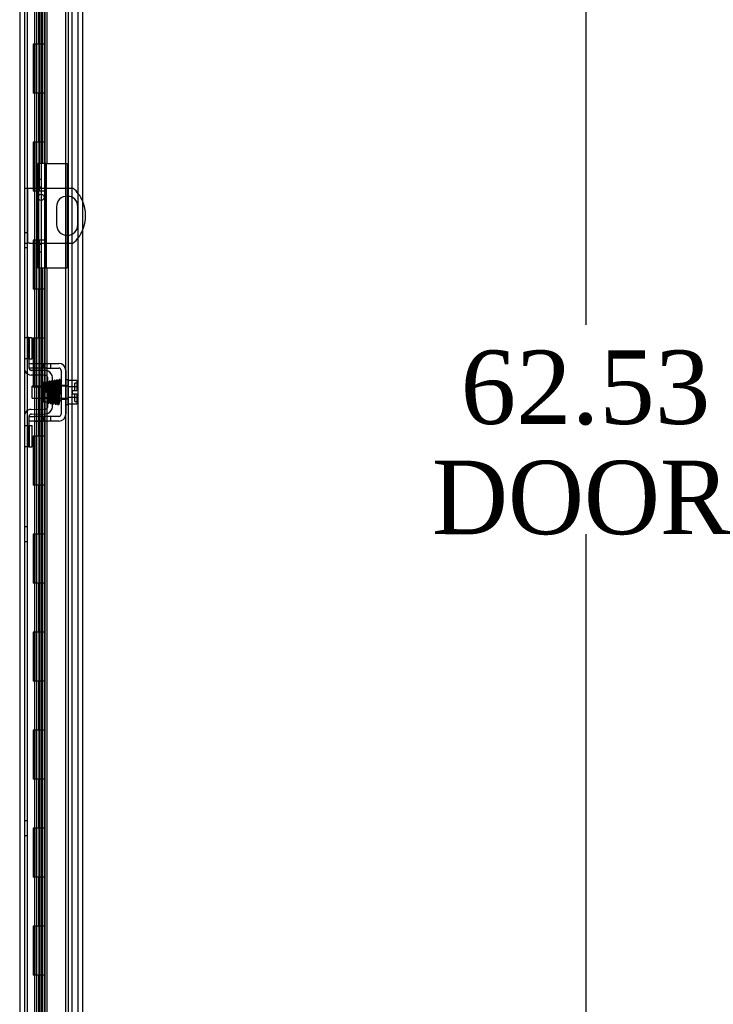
# Model space of a CAD drawing. Header units: inches. Extents: x 1 to 299, y -2 to 199.
# Tile 27 of 75: x 30 to 44, y 88 to 108. Entities that reach past the tile are written whole.
import ezdxf
from ezdxf.enums import TextEntityAlignment as Align
from ezdxf.lldxf.tags import DXFTag

# ---------------------------------------------------------------- set-up
doc = ezdxf.new("R2010")
doc.units = ezdxf.units.IN
doc.header["$MEASUREMENT"] = 0
for name, color, linetype in [('COM40153-1', 7, 'Continuous'), ('COM40153-2', 7, 'Continuous'), ('COM42667', 7, 'Continuous'), ('COM42780', 7, 'Continuous'), ('COM53955-1', 7, 'Continuous'), ('COM54746-60', 7, 'Continuous'), ('COM70220', 7, 'Continuous'), ('COM71177-1', 7, 'Continuous'), ('Default', 7, 'Continuous'), ('SCC19011', 7, 'Continuous'), ('SPR20265', 7, 'Continuous'), ('WAF25035', 7, 'Continuous')]:
    doc.layers.add(name, color=color, linetype=linetype)
doc.styles.add('SEACAD_Times_New_Roman', font='times.ttf')
tags = doc.linetypes.add('HIDDEN2', pattern=[0.1875, 0.125, -0.0625]).pattern_tags.tags
tags[6:7] = [DXFTag(74, 4), DXFTag(75, 0), DXFTag(340, '0'), DXFTag(46, 0.0), DXFTag(50, 0.0), DXFTag(44, 0.0), DXFTag(45, 0.0)]
tags[4:5] = [DXFTag(74, 4), DXFTag(75, 0), DXFTag(340, '0'), DXFTag(46, 0.0), DXFTag(50, 0.0), DXFTag(44, 0.0), DXFTag(45, 0.0)]
doc.dimstyles.new('HAMMOND_(STH_-_300x200)', dxfattribs={"dimtxt": 1.5, "dimasz": 1.875, "dimexe": 0.75, "dimexo": 0.75, "dimgap": 0.375, "dimtad": 0, "dimtih": 1, "dimtoh": 1, "dimzin": 0, "dimdsep": 46, "dimtxsty": 'SEACAD_Times_New_Roman', "dimblk1": '_SE_FILLED', "dimblk2": '_SE_FILLED', "dimsah": 1, "dimcen": 0.75, "dimadec": 0, "dimazin": 0, "dimtfac": 0.8, "dimtofl": 0, "dimtmove": 0, "dimatfit": 3, "dimfxl": 1, "dimtolj": 1, "dimtzin": 0, "dimarcsym": 0})

# ---------------------------------------------------------------- blocks, each defined once
blk = doc.blocks.new('SE3')
at = {"layer": 'COM40153-1', "color": 7, "linetype": 'HIDDEN2'}
for p, q in [((30.198, 104.276), (30.27, 104.276)), ((30.27, 103.151), (30.27, 104.276)), ((30.27, 104.276), (30.306, 104.276)), ((30.306, 104.276), (31.194, 104.276)), ((30.854, 103.895), (30.854, 103.532)), ((31.291, 103.532), (31.291, 103.895)), ((30.198, 103.151), (30.27, 103.151)), ((30.306, 103.151), (30.27, 103.151)), ((30.306, 103.151), (31.194, 103.151))]:
    blk.add_line(p, q, dxfattribs=at)
blk.add_circle((30.541, 104.089), 0.0625, dxfattribs=at)
for centre, radius, start, end in [((31.072, 103.895), 0.218, 0, 180), ((30.698, 103.714), 0.75, 23.6519, 48.5904), ((31.072, 103.532), 0.218, 180, 0), ((30.698, 103.714), 0.75, 311.4096, 336.3481)]:
    blk.add_arc(centre, radius, start, end, dxfattribs=at)
at = {"layer": 'COM40153-1', "color": 7, "linetype": 'Continuous'}
blk.add_arc((30.698, 103.714), 0.75, 336.3481, 23.6519, dxfattribs=at)
at = {"layer": 'COM40153-2', "color": 7, "linetype": 'HIDDEN2'}
for p, q in [((30.647, 104.776), (30.472, 104.776)), ((30.472, 104.776), (30.472, 102.651)), ((30.542, 104.776), (30.542, 102.651)), ((30.647, 104.776), (31.072, 104.776)), ((31.072, 104.776), (31.072, 102.651)), ((30.542, 104.451), (30.472, 104.451)), ((30.542, 104.299), (30.472, 104.299)), ((30.542, 103.128), (30.472, 103.128)), ((30.472, 102.976), (30.542, 102.976)), ((30.472, 102.651), (30.509, 102.651)), ((30.648, 102.651), (31.072, 102.651))]:
    blk.add_line(p, q, dxfattribs=at)
at = {"layer": 'COM42667', "color": 7, "linetype": 'HIDDEN2'}
for p, q in [((30.293, 100.7), (30.418, 100.7)), ((30.418, 100.7), (30.585, 100.7)), ((30.585, 100.7), (30.645, 100.7)), ((30.585, 100.7), (30.585, 100.605)), ((30.645, 100.7), (30.9, 100.7)), ((30.737, 100.605), (30.737, 100.7)), ((30.293, 100.605), (30.293, 100.642)), ((30.418, 100.605), (30.293, 100.605)), ((30.585, 100.605), (30.418, 100.605)), ((30.645, 100.605), (30.585, 100.605)), ((30.645, 100.605), (30.9, 100.605)), ((30.948, 100.557), (30.948, 99.665)), ((31.043, 100.557), (31.043, 99.665)), ((30.948, 100.252), (31.043, 100.252)), ((30.948, 99.971), (31.043, 99.971)), ((30.293, 99.617), (30.418, 99.617)), ((30.293, 99.58), (30.293, 99.617)), ((30.418, 99.522), (30.293, 99.522)), ((30.585, 99.617), (30.418, 99.617)), ((30.418, 99.523), (30.418, 99.522)), ((30.418, 99.523), (30.477, 99.523)), ((30.585, 99.522), (30.418, 99.522)), ((30.477, 99.523), (30.477, 99.522)), ((30.477, 99.523), (30.506, 99.523)), ((30.506, 99.523), (30.506, 99.522)), ((30.506, 99.523), (30.584, 99.523)), ((30.645, 99.617), (30.585, 99.617)), ((30.585, 99.617), (30.585, 99.522)), ((30.645, 99.522), (30.585, 99.522)), ((30.618, 99.523), (30.618, 99.522)), ((30.9, 99.617), (30.645, 99.617)), ((30.645, 99.523), (30.668, 99.523)), ((30.9, 99.522), (30.645, 99.522)), ((30.668, 99.523), (30.668, 99.522)), ((30.737, 99.522), (30.737, 99.617))]:
    blk.add_line(p, q, dxfattribs=at)
for centre, radius, start, end in [((30.9, 100.557), 0.143, 0, 90), ((30.9, 100.557), 0.048, 0, 90), ((30.9, 99.665), 0.143, 270, 0), ((30.9, 99.665), 0.048, 270, 0)]:
    blk.add_arc(centre, radius, start, end, dxfattribs=at)
at = {"layer": 'COM42780', "color": 7, "linetype": 'HIDDEN2'}
for p, q in [((30.198, 101.226), (30.239, 101.226)), ((30.29, 101.226), (30.239, 101.226)), ((30.29, 101.226), (30.357, 101.226)), ((30.29, 100.789), (30.29, 101.226)), ((30.293, 101.226), (30.293, 100.789)), ((30.357, 100.789), (30.357, 101.226)), ((30.239, 100.789), (30.198, 100.789)), ((30.29, 100.789), (30.239, 100.789)), ((30.29, 100.789), (30.357, 100.789)), ((30.293, 100.642), (30.293, 100.789)), ((30.629, 100.551), (30.34, 100.556)), ((30.683, 100.539), (30.629, 100.551)), ((30.627, 100.456), (30.338, 100.461)), ((30.58, 99.916), (30.58, 100.306)), ((30.675, 100.306), (30.58, 100.306)), ((30.675, 99.814), (30.675, 100.408)), ((30.77, 99.814), (30.77, 100.408)), ((30.77, 100.236), (30.58, 100.236)), ((30.77, 100.218), (30.58, 100.218)), ((30.58, 100.005), (30.77, 100.005)), ((30.77, 99.986), (30.58, 99.986)), ((30.58, 99.916), (30.675, 99.916)), ((30.338, 99.761), (30.627, 99.766)), ((30.629, 99.671), (30.683, 99.683)), ((30.293, 99.433), (30.293, 99.58)), ((30.34, 99.666), (30.629, 99.671)), ((30.198, 99.433), (30.239, 99.433)), ((30.239, 99.433), (30.29, 99.433)), ((30.29, 99.433), (30.357, 99.433)), ((30.29, 98.996), (30.29, 99.433)), ((30.292, 99.301), (30.293, 99.301)), ((30.292, 99.192), (30.292, 99.301)), ((30.293, 99.433), (30.293, 98.996)), ((30.357, 98.996), (30.357, 99.433)), ((30.292, 99.271), (30.293, 99.271)), ((30.292, 99.192), (30.293, 99.192)), ((30.292, 99.161), (30.292, 99.192)), ((30.292, 99.186), (30.293, 99.186)), ((30.292, 99.161), (30.293, 99.161)), ((30.292, 99.128), (30.292, 99.161)), ((30.292, 99.128), (30.293, 99.128)), ((30.239, 98.996), (30.198, 98.996)), ((30.29, 98.996), (30.239, 98.996)), ((30.29, 98.996), (30.357, 98.996))]:
    blk.add_line(p, q, dxfattribs=at)
for centre, radius, start, end in [((30.341, 100.604), 0.143, 180, 206.9082), ((30.341, 100.604), 0.143, 206.9082, 269), ((30.341, 100.604), 0.048, 180, 269), ((30.627, 100.408), 0.143, 0, 66.6665), ((30.627, 100.408), 0.048, 0, 89), ((30.341, 99.618), 0.143, 153.0918, 180), ((30.341, 99.618), 0.143, 91, 153.0918), ((30.627, 99.814), 0.048, 271, 0), ((30.627, 99.814), 0.143, 293.3335, 0), ((30.341, 99.618), 0.048, 91, 180)]:
    blk.add_arc(centre, radius, start, end, dxfattribs=at)
at = {"layer": 'COM53955-1', "color": 7, "linetype": 'Continuous'}
for p, q in [((30.615, 131.385), (30.615, 69.043)), ((31.385, 131.337), (31.385, 69.091))]:
    blk.add_line(p, q, dxfattribs=at)
at = {"layer": 'COM53955-1', "color": 7, "linetype": 'HIDDEN2'}
for p, q in [((31.29, 131.337), (31.29, 69.091)), ((30.509, 130.369), (30.509, 104.777)), ((30.604, 130.369), (30.604, 104.777)), ((30.563, 130.155), (30.563, 104.777)), ((30.655, 130.155), (30.655, 104.777)), ((30.64, 104.777), (30.509, 104.777)), ((30.648, 104.777), (30.64, 104.777)), ((30.64, 102.651), (30.64, 104.777)), ((30.655, 104.777), (30.648, 104.777)), ((30.648, 102.651), (30.648, 104.777)), ((30.509, 102.651), (30.64, 102.651)), ((30.509, 102.651), (30.509, 70.059)), ((30.563, 102.651), (30.563, 70.273)), ((30.604, 102.651), (30.604, 70.059)), ((30.648, 102.651), (30.64, 102.651)), ((30.655, 102.651), (30.655, 70.273))]:
    blk.add_line(p, q, dxfattribs=at)
at = {"layer": 'COM54746-60', "color": 7, "linetype": 'HIDDEN2'}
for p, q in [((30.26, 70.214), (30.26, 130.214)), ((30.446, 130.214), (30.446, 70.214)), ((30.546, 70.214), (30.546, 130.214)), ((31.1, 70.214), (31.1, 130.214)), ((30.454, 107.214), (30.454, 108.214)), ((30.496, 107.214), (30.496, 108.214)), ((30.551, 107.214), (30.551, 108.214)), ((30.409, 107.214), (30.379, 107.214)), ((30.379, 107.214), (30.379, 106.214)), ((30.409, 107.214), (30.379, 107.214)), ((30.379, 107.214), (30.379, 106.214)), ((30.384, 107.214), (30.384, 106.214)), ((30.441, 107.214), (30.441, 106.214)), ((30.501, 106.214), (30.501, 107.214)), ((30.506, 106.214), (30.506, 107.214)), ((30.551, 106.214), (30.551, 107.214)), ((30.409, 106.214), (30.379, 106.214)), ((30.409, 106.214), (30.379, 106.214)), ((30.454, 105.214), (30.454, 106.214)), ((30.496, 105.214), (30.496, 106.214)), ((30.551, 105.214), (30.551, 106.214)), ((30.409, 105.214), (30.379, 105.214)), ((30.379, 105.214), (30.379, 104.214)), ((30.409, 105.214), (30.379, 105.214)), ((30.379, 105.214), (30.379, 104.214)), ((30.384, 105.214), (30.384, 104.214)), ((30.441, 105.214), (30.441, 104.214)), ((30.501, 104.214), (30.501, 105.214)), ((30.506, 104.214), (30.506, 105.214)), ((30.551, 104.214), (30.551, 105.214)), ((30.409, 104.214), (30.379, 104.214)), ((30.409, 104.214), (30.379, 104.214)), ((30.454, 103.214), (30.454, 104.214)), ((30.496, 103.214), (30.496, 104.214)), ((30.551, 103.214), (30.551, 104.214)), ((30.26, 103.366), (30.198, 103.366)), ((30.409, 103.214), (30.379, 103.214)), ((30.379, 103.214), (30.379, 102.214)), ((30.409, 103.214), (30.379, 103.214)), ((30.379, 103.214), (30.379, 102.214)), ((30.384, 103.214), (30.384, 102.214)), ((30.441, 103.214), (30.441, 102.214)), ((30.501, 102.214), (30.501, 103.214)), ((30.506, 102.214), (30.506, 103.214)), ((30.551, 102.214), (30.551, 103.214)), ((30.198, 103.062), (30.26, 103.062)), ((30.409, 102.214), (30.379, 102.214)), ((30.409, 102.214), (30.379, 102.214)), ((30.454, 101.214), (30.454, 102.214)), ((30.496, 101.214), (30.496, 102.214)), ((30.551, 101.214), (30.551, 102.214)), ((30.409, 101.214), (30.379, 101.214)), ((30.379, 101.214), (30.379, 100.214)), ((30.409, 101.214), (30.379, 101.214)), ((30.379, 101.214), (30.379, 100.214)), ((30.384, 101.214), (30.384, 100.214)), ((30.441, 101.214), (30.441, 100.214)), ((30.501, 100.214), (30.501, 101.214)), ((30.506, 100.214), (30.506, 101.214)), ((30.551, 100.214), (30.551, 101.214)), ((30.409, 100.214), (30.379, 100.214)), ((30.409, 100.214), (30.379, 100.214)), ((30.454, 99.214), (30.454, 100.214)), ((30.496, 99.214), (30.496, 100.214)), ((30.551, 99.214), (30.551, 100.214)), ((30.409, 99.214), (30.379, 99.214)), ((30.379, 99.214), (30.379, 98.214)), ((30.409, 99.214), (30.379, 99.214)), ((30.379, 99.214), (30.379, 98.214)), ((30.384, 99.214), (30.384, 98.214)), ((30.441, 99.214), (30.441, 98.214)), ((30.501, 98.214), (30.501, 99.214)), ((30.506, 98.214), (30.506, 99.214)), ((30.551, 98.214), (30.551, 99.214)), ((30.409, 98.214), (30.379, 98.214)), ((30.409, 98.214), (30.379, 98.214)), ((30.454, 97.214), (30.454, 98.214)), ((30.496, 97.214), (30.496, 98.214)), ((30.551, 97.214), (30.551, 98.214)), ((30.26, 97.366), (30.198, 97.366)), ((30.409, 97.214), (30.379, 97.214)), ((30.379, 97.214), (30.379, 96.214)), ((30.409, 97.214), (30.379, 97.214)), ((30.379, 97.214), (30.379, 96.214)), ((30.384, 97.214), (30.384, 96.214)), ((30.441, 97.214), (30.441, 96.214)), ((30.501, 96.214), (30.501, 97.214)), ((30.506, 96.214), (30.506, 97.214)), ((30.551, 96.214), (30.551, 97.214)), ((30.198, 97.062), (30.26, 97.062)), ((30.409, 96.214), (30.379, 96.214)), ((30.409, 96.214), (30.379, 96.214)), ((30.454, 95.214), (30.454, 96.214)), ((30.496, 95.214), (30.496, 96.214)), ((30.551, 95.214), (30.551, 96.214)), ((30.409, 95.214), (30.379, 95.214)), ((30.379, 95.214), (30.379, 94.214)), ((30.409, 95.214), (30.379, 95.214)), ((30.379, 95.214), (30.379, 94.214)), ((30.384, 95.214), (30.384, 94.214)), ((30.441, 95.214), (30.441, 94.214)), ((30.501, 94.214), (30.501, 95.214)), ((30.506, 94.214), (30.506, 95.214)), ((30.551, 94.214), (30.551, 95.214)), ((30.409, 94.214), (30.379, 94.214)), ((30.409, 94.214), (30.379, 94.214)), ((30.454, 93.214), (30.454, 94.214)), ((30.496, 93.214), (30.496, 94.214)), ((30.551, 93.214), (30.551, 94.214)), ((30.409, 93.214), (30.379, 93.214)), ((30.379, 93.214), (30.379, 92.214)), ((30.409, 93.214), (30.379, 93.214)), ((30.379, 93.214), (30.379, 92.214)), ((30.384, 93.214), (30.384, 92.214)), ((30.441, 93.214), (30.441, 92.214)), ((30.501, 92.214), (30.501, 93.214)), ((30.506, 92.214), (30.506, 93.214)), ((30.551, 92.214), (30.551, 93.214)), ((30.409, 92.214), (30.379, 92.214)), ((30.409, 92.214), (30.379, 92.214)), ((30.454, 91.214), (30.454, 92.214)), ((30.496, 91.214), (30.496, 92.214)), ((30.551, 91.214), (30.551, 92.214)), ((30.26, 91.366), (30.198, 91.366)), ((30.198, 91.062), (30.26, 91.062)), ((30.409, 91.214), (30.379, 91.214)), ((30.379, 91.214), (30.379, 90.214)), ((30.409, 91.214), (30.379, 91.214)), ((30.379, 91.214), (30.379, 90.214)), ((30.384, 91.214), (30.384, 90.214)), ((30.441, 91.214), (30.441, 90.214)), ((30.501, 90.214), (30.501, 91.214)), ((30.506, 90.214), (30.506, 91.214)), ((30.551, 90.214), (30.551, 91.214)), ((30.409, 90.214), (30.379, 90.214)), ((30.409, 90.214), (30.379, 90.214)), ((30.454, 89.214), (30.454, 90.214)), ((30.496, 89.214), (30.496, 90.214)), ((30.551, 89.214), (30.551, 90.214)), ((30.409, 89.214), (30.379, 89.214)), ((30.379, 89.214), (30.379, 88.214)), ((30.409, 89.214), (30.379, 89.214)), ((30.379, 89.214), (30.379, 88.214)), ((30.384, 89.214), (30.384, 88.214)), ((30.441, 89.214), (30.441, 88.214)), ((30.501, 88.214), (30.501, 89.214)), ((30.506, 88.214), (30.506, 89.214)), ((30.551, 88.214), (30.551, 89.214)), ((30.409, 88.214), (30.379, 88.214)), ((30.409, 88.214), (30.379, 88.214)), ((30.454, 87.214), (30.454, 88.214)), ((30.496, 87.214), (30.496, 88.214)), ((30.551, 87.214), (30.551, 88.214))]:
    blk.add_line(p, q, dxfattribs=at)
at = {"layer": 'COM54746-60', "color": 7, "linetype": 'Continuous'}
for p, q in [((30.409, 107.214), (30.409, 108.214)), ((30.613, 107.214), (30.613, 108.214)), ((30.613, 107.214), (30.409, 107.214)), ((30.613, 107.214), (30.409, 107.214)), ((30.409, 106.214), (30.409, 107.214)), ((30.613, 106.214), (30.613, 107.214)), ((30.613, 106.214), (30.409, 106.214)), ((30.613, 106.214), (30.409, 106.214)), ((30.409, 105.214), (30.409, 106.214)), ((30.613, 105.214), (30.613, 106.214)), ((30.613, 105.214), (30.409, 105.214)), ((30.613, 105.214), (30.409, 105.214)), ((30.409, 104.214), (30.409, 105.214)), ((30.613, 104.214), (30.613, 105.214)), ((30.613, 104.214), (30.409, 104.214)), ((30.613, 104.214), (30.409, 104.214)), ((30.409, 103.214), (30.409, 104.214)), ((30.613, 103.214), (30.613, 104.214)), ((30.613, 103.214), (30.409, 103.214)), ((30.613, 103.214), (30.409, 103.214)), ((30.409, 102.214), (30.409, 103.214)), ((30.613, 102.214), (30.613, 103.214)), ((30.613, 102.214), (30.409, 102.214)), ((30.613, 102.214), (30.409, 102.214)), ((30.409, 101.214), (30.409, 102.214)), ((30.613, 101.214), (30.613, 102.214)), ((30.613, 101.214), (30.409, 101.214)), ((30.613, 101.214), (30.409, 101.214)), ((30.409, 100.214), (30.409, 101.214)), ((30.613, 100.214), (30.613, 101.214)), ((30.613, 100.214), (30.409, 100.214)), ((30.613, 100.214), (30.409, 100.214)), ((30.409, 99.214), (30.409, 100.214)), ((30.613, 99.214), (30.613, 100.214)), ((30.613, 99.214), (30.409, 99.214)), ((30.613, 99.214), (30.409, 99.214)), ((30.409, 98.214), (30.409, 99.214)), ((30.613, 98.214), (30.613, 99.214)), ((30.613, 98.214), (30.409, 98.214)), ((30.613, 98.214), (30.409, 98.214)), ((30.409, 97.214), (30.409, 98.214)), ((30.613, 97.214), (30.613, 98.214)), ((30.613, 97.214), (30.409, 97.214)), ((30.613, 97.214), (30.409, 97.214)), ((30.409, 96.214), (30.409, 97.214)), ((30.613, 96.214), (30.613, 97.214)), ((30.613, 96.214), (30.409, 96.214)), ((30.613, 96.214), (30.409, 96.214)), ((30.409, 95.214), (30.409, 96.214)), ((30.613, 95.214), (30.613, 96.214)), ((30.613, 95.214), (30.409, 95.214)), ((30.613, 95.214), (30.409, 95.214)), ((30.409, 94.214), (30.409, 95.214)), ((30.613, 94.214), (30.613, 95.214)), ((30.613, 94.214), (30.409, 94.214)), ((30.613, 94.214), (30.409, 94.214)), ((30.409, 93.214), (30.409, 94.214)), ((30.613, 93.214), (30.613, 94.214)), ((30.613, 93.214), (30.409, 93.214)), ((30.613, 93.214), (30.409, 93.214)), ((30.409, 92.214), (30.409, 93.214)), ((30.613, 92.214), (30.613, 93.214)), ((30.613, 92.214), (30.409, 92.214)), ((30.613, 92.214), (30.409, 92.214)), ((30.409, 91.214), (30.409, 92.214)), ((30.613, 91.214), (30.613, 92.214)), ((30.613, 91.214), (30.409, 91.214)), ((30.613, 91.214), (30.409, 91.214)), ((30.409, 90.214), (30.409, 91.214)), ((30.613, 90.214), (30.613, 91.214)), ((30.613, 90.214), (30.409, 90.214)), ((30.613, 90.214), (30.409, 90.214)), ((30.409, 89.214), (30.409, 90.214)), ((30.613, 89.214), (30.613, 90.214)), ((30.613, 89.214), (30.409, 89.214)), ((30.613, 89.214), (30.409, 89.214)), ((30.409, 88.214), (30.409, 89.214)), ((30.613, 88.214), (30.613, 89.214)), ((30.613, 88.214), (30.409, 88.214)), ((30.613, 88.214), (30.409, 88.214)), ((30.409, 87.214), (30.409, 88.214)), ((30.613, 87.214), (30.613, 88.214))]:
    blk.add_line(p, q, dxfattribs=at)
at = {"layer": 'COM70220', "color": 7, "linetype": 'HIDDEN2'}
for p, q in [((31.04, 130.742), (31.04, 69.687)), ((31.286, 130.742), (31.286, 69.687)), ((31.288, 130.742), (31.288, 69.687)), ((31.289, 130.742), (31.289, 69.687))]:
    blk.add_line(p, q, dxfattribs=at)
at = {"layer": 'COM71177-1', "color": 7, "linetype": 'HIDDEN2'}
for p, q in [((30.103, 130.76), (30.103, 69.45)), ((31.165, 130.76), (31.165, 69.45))]:
    blk.add_line(p, q, dxfattribs=at)
at = {"layer": 'COM71177-1', "color": 7, "linetype": 'Continuous'}
blk.add_line((30.198, 130.76), (30.198, 69.45), dxfattribs=at)
at = {"layer": 'SCC19011', "color": 7, "linetype": 'HIDDEN2'}
for p, q in [((31.269, 100.352), (31.088, 100.352)), ((31.229, 100.145), (31.229, 100.299)), ((31.259, 100.299), (31.229, 100.299)), ((31.269, 100.352), (31.269, 100.22)), ((30.356, 99.989), (30.356, 100.233)), ((31.088, 100.233), (30.356, 100.233)), ((31.269, 100.22), (31.088, 100.22)), ((31.174, 100.145), (31.174, 100.077)), ((31.174, 100.145), (31.269, 100.145)), ((31.269, 100.22), (31.269, 100.145)), ((30.356, 99.989), (31.088, 99.989)), ((31.269, 100.002), (31.088, 100.002)), ((31.174, 100.077), (31.269, 100.077)), ((31.229, 99.924), (31.229, 100.077)), ((31.229, 99.924), (31.259, 99.924)), ((31.269, 100.077), (31.269, 100.002)), ((31.269, 100.002), (31.269, 99.87)), ((31.269, 99.87), (31.088, 99.87))]:
    blk.add_line(p, q, dxfattribs=at)
for centre, start, end in [((31.259, 100.309), 270, 0), ((31.259, 99.914), 0, 90)]:
    blk.add_arc(centre, 0.01, start, end, dxfattribs=at)
at = {"layer": 'SPR20265', "color": 7, "linetype": 'HIDDEN2'}
blk.add_line((30.671, 100.111), (30.636, 100.111), dxfattribs=at)
for centre, radius, start, end in [((30.816, 100.336), 0.0169, 180.7799, 0.2284), ((26.026, 99.935), 4.891, 0.0417, 4.8553), ((25.998, 99.934), 4.954, 0.0627, 4.8324)]:
    blk.add_arc(centre, radius, start, end, dxfattribs=at)
blk.add_ellipse((30.934, 99.939), major_axis=(0.0175, 0), ratio=0.707107, dxfattribs=at)
for points, knots in [([(30.647, 100.314), (30.647, 100.312), (30.646, 100.305), (30.644, 100.287), (30.642, 100.261), (30.641, 100.229), (30.639, 100.193), (30.637, 100.152), (30.636, 100.126), (30.636, 100.111)], [0.1262894, 0.1262894, 0.1262894, 0.1262894, 0.2522008, 0.3777822, 0.5029693, 0.6277666, 0.7522043, 0.8763068, 1, 1, 1, 1]), ([(30.684, 100.31), (30.684, 100.314), (30.683, 100.319), (30.677, 100.327), (30.67, 100.33), (30.663, 100.331), (30.656, 100.328), (30.651, 100.324), (30.648, 100.318), (30.648, 100.315), (30.648, 100.313)], [0, 0, 0, 0, 0.171749, 0.337669, 0.486578, 0.613302, 0.730062, 0.835396, 0.925606, 1, 1, 1, 1]), ([(30.649, 100.311), (30.65, 100.307), (30.651, 100.301), (30.653, 100.27), (30.656, 100.23), (30.658, 100.184), (30.66, 100.138), (30.662, 100.081), (30.664, 100.021), (30.667, 99.968), (30.669, 99.931), (30.671, 99.911), (30.675, 99.893), (30.69, 99.887), (30.699, 99.89), (30.705, 99.894), (30.708, 99.901), (30.711, 99.913), (30.713, 99.937), (30.715, 99.973), (30.717, 100.012), (30.719, 100.062), (30.721, 100.121), (30.723, 100.185), (30.726, 100.247), (30.729, 100.299), (30.731, 100.311), (30.732, 100.318)], [0, 0, 0, 0, 0.049051, 0.095267, 0.138651, 0.17915, 0.216731, 0.251381, 0.31149, 0.361194, 0.405051, 0.443498, 0.478502, 0.495624, 0.507008, 0.514382, 0.525203, 0.559382, 0.610913, 0.643602, 0.680839, 0.722636, 0.768994, 0.81988, 0.875355, 0.935367, 1, 1, 1, 1]), ([(30.683, 100.313), (30.683, 100.312), (30.683, 100.309), (30.681, 100.305), (30.679, 100.302), (30.676, 100.299), (30.673, 100.297), (30.668, 100.295), (30.663, 100.295), (30.656, 100.298), (30.652, 100.302), (30.649, 100.307), (30.649, 100.309), (30.649, 100.31)], [0, 0, 0, 0, 0.062102, 0.127036, 0.193129, 0.258648, 0.322128, 0.382614, 0.496212, 0.616438, 0.741896, 0.869698, 1, 1, 1, 1]), ([(30.671, 100.111), (30.671, 100.126), (30.672, 100.152), (30.674, 100.192), (30.675, 100.228), (30.677, 100.259), (30.679, 100.284), (30.68, 100.301), (30.681, 100.308), (30.682, 100.309)], [0, 0, 0, 0, 0.125192, 0.2503696, 0.3754503, 0.5004684, 0.6254513, 0.7503882, 0.8752185, 0.8752185, 0.8752185, 0.8752185]), ([(30.697, 100.32), (30.696, 100.316), (30.695, 100.307), (30.693, 100.274), (30.69, 100.233), (30.688, 100.187), (30.687, 100.141), (30.685, 100.085), (30.682, 100.024), (30.68, 99.97), (30.677, 99.936), (30.677, 99.921), (30.676, 99.916), (30.677, 99.917), (30.679, 99.919), (30.684, 99.922), (30.69, 99.923), (30.697, 99.922), (30.703, 99.918), (30.705, 99.915), (30.705, 99.921), (30.703, 99.944), (30.701, 99.978), (30.699, 100.017), (30.697, 100.067), (30.695, 100.125), (30.692, 100.189), (30.69, 100.249), (30.687, 100.298), (30.685, 100.309), (30.684, 100.314)], [0, 0, 0, 0, 0.049829, 0.096661, 0.140543, 0.1815, 0.21953, 0.254663, 0.316054, 0.366766, 0.41123, 0.450091, 0.46736, 0.47522, 0.482667, 0.489878, 0.496815, 0.507252, 0.514043, 0.523714, 0.556907, 0.609213, 0.642304, 0.679917, 0.722048, 0.768714, 0.819849, 0.875477, 0.935522, 1, 1, 1, 1]), ([(30.733, 100.321), (30.733, 100.322), (30.733, 100.323), (30.732, 100.326), (30.731, 100.329), (30.73, 100.331), (30.727, 100.334), (30.724, 100.336), (30.718, 100.338), (30.711, 100.338), (30.704, 100.334), (30.698, 100.326), (30.697, 100.32), (30.696, 100.316)], [0, 0, 0, 0, 0.035882, 0.073188, 0.112909, 0.155738, 0.202044, 0.251913, 0.361271, 0.485727, 0.637722, 0.812554, 1, 1, 1, 1]), ([(30.731, 100.316), (30.731, 100.315), (30.731, 100.312), (30.727, 100.306), (30.72, 100.303), (30.714, 100.303), (30.708, 100.304), (30.704, 100.307), (30.702, 100.309), (30.7, 100.312), (30.699, 100.315), (30.698, 100.318), (30.698, 100.32), (30.698, 100.321)], [0, 0, 0, 0, 0.182694, 0.346276, 0.488158, 0.606317, 0.714771, 0.767541, 0.818616, 0.867529, 0.913978, 0.957988, 1, 1, 1, 1]), ([(30.698, 100.317), (30.699, 100.317), (30.7, 100.314), (30.703, 100.286), (30.705, 100.238), (30.708, 100.189), (30.709, 100.148), (30.711, 100.104), (30.713, 100.058), (30.714, 100.015), (30.716, 99.974), (30.718, 99.94), (30.72, 99.914), (30.722, 99.897), (30.723, 99.896), (30.724, 99.896)], [0.0386163, 0.0386163, 0.0386163, 0.0386163, 0.1041999, 0.2141673, 0.3298094, 0.3901346, 0.4519229, 0.5151799, 0.5799285, 0.646185, 0.7139159, 0.7831552, 0.853933, 0.9262015, 1, 1, 1, 1]), ([(30.807, 99.894), (30.806, 99.9), (30.804, 99.91), (30.802, 99.947), (30.8, 99.993), (30.798, 100.044), (30.796, 100.094), (30.794, 100.154), (30.792, 100.217), (30.789, 100.272), (30.787, 100.308), (30.784, 100.327), (30.782, 100.335), (30.778, 100.342), (30.771, 100.345), (30.765, 100.347), (30.758, 100.345), (30.752, 100.34), (30.749, 100.334), (30.746, 100.323), (30.744, 100.296), (30.741, 100.256), (30.739, 100.212), (30.737, 100.157), (30.735, 100.093), (30.732, 100.025), (30.73, 99.962), (30.727, 99.912), (30.725, 99.904), (30.724, 99.899)], [0, 0, 0, 0, 0.049806, 0.096628, 0.140488, 0.181395, 0.219325, 0.254295, 0.315103, 0.365264, 0.409504, 0.44859, 0.465812, 0.479944, 0.486137, 0.491674, 0.500166, 0.506116, 0.515751, 0.550769, 0.606181, 0.640661, 0.679437, 0.722465, 0.769729, 0.821141, 0.8767, 0.936319, 1, 1, 1, 1]), ([(30.758, 99.9), (30.757, 99.902), (30.755, 99.906), (30.753, 99.943), (30.75, 100.007), (30.747, 100.076), (30.745, 100.135), (30.743, 100.179), (30.741, 100.221), (30.739, 100.259), (30.738, 100.29), (30.736, 100.313), (30.734, 100.323), (30.733, 100.324), (30.733, 100.324)], [0.0138524, 0.0138524, 0.0138524, 0.0138524, 0.1062824, 0.2178177, 0.3344917, 0.4564531, 0.5197117, 0.5842959, 0.6502411, 0.7175013, 0.7860951, 0.8560626, 0.9273599, 0.9665702, 0.9665702, 0.9665702, 0.9665702]), ([(30.758, 99.896), (30.759, 99.899), (30.761, 99.905), (30.763, 99.935), (30.765, 99.975), (30.767, 100.021), (30.769, 100.069), (30.771, 100.128), (30.774, 100.192), (30.776, 100.251), (30.778, 100.29), (30.779, 100.309), (30.78, 100.317), (30.777, 100.313), (30.766, 100.31), (30.758, 100.312), (30.752, 100.317), (30.751, 100.319), (30.751, 100.312), (30.753, 100.289), (30.755, 100.255), (30.757, 100.216), (30.759, 100.165), (30.761, 100.104), (30.763, 100.037), (30.766, 99.972), (30.769, 99.915), (30.771, 99.9), (30.772, 99.892)], [0, 0, 0, 0, 0.049222, 0.095558, 0.139045, 0.179662, 0.2174, 0.252272, 0.313109, 0.363459, 0.407795, 0.446535, 0.464133, 0.482503, 0.501314, 0.513246, 0.520126, 0.53022, 0.56253, 0.612256, 0.644155, 0.680729, 0.72202, 0.76806, 0.818839, 0.874429, 0.934786, 1, 1, 1, 1]), ([(30.798, 100.338), (30.797, 100.336), (30.795, 100.33), (30.792, 100.285), (30.79, 100.227), (30.788, 100.171), (30.786, 100.125), (30.784, 100.079), (30.783, 100.033), (30.781, 99.99), (30.779, 99.952), (30.778, 99.922), (30.776, 99.902), (30.775, 99.895), (30.774, 99.894)], [0, 0, 0, 0, 0.1086563, 0.2221233, 0.3401739, 0.4012398, 0.4634474, 0.5267618, 0.5911812, 0.6567153, 0.7232971, 0.7909314, 0.8596266, 0.9293175, 0.9293175, 0.9293175, 0.9293175]), ([(30.834, 100.336), (30.833, 100.339), (30.833, 100.343), (30.829, 100.348), (30.825, 100.351), (30.819, 100.354), (30.812, 100.354), (30.806, 100.352), (30.801, 100.347), (30.798, 100.341), (30.798, 100.338), (30.798, 100.336)], [0, 0, 0, 0, 0.147667, 0.223434, 0.298136, 0.43794, 0.563031, 0.685887, 0.803032, 0.90871, 1, 1, 1, 1]), ([(30.798, 100.335), (30.799, 100.332), (30.801, 100.326), (30.804, 100.281), (30.807, 100.223), (30.809, 100.166), (30.81, 100.12), (30.812, 100.072), (30.814, 100.024), (30.815, 99.98), (30.817, 99.94), (30.819, 99.908), (30.821, 99.887), (30.823, 99.878), (30.824, 99.878), (30.824, 99.878)], [0, 0, 0, 0, 0.1045038, 0.2144634, 0.330083, 0.3903051, 0.451994, 0.5151688, 0.5798125, 0.6459641, 0.7136653, 0.7828829, 0.8536605, 0.9260423, 0.9527188, 0.9527188, 0.9527188, 0.9527188]), ([(30.809, 99.89), (30.81, 99.895), (30.812, 99.918), (30.816, 99.979), (30.818, 100.049), (30.821, 100.111), (30.822, 100.159), (30.824, 100.205), (30.826, 100.248), (30.828, 100.285), (30.829, 100.313), (30.831, 100.332), (30.832, 100.334), (30.833, 100.335)], [0.1071892, 0.1071892, 0.1071892, 0.1071892, 0.2193565, 0.336377, 0.4584218, 0.5216283, 0.5861168, 0.6518915, 0.7189233, 0.7872471, 0.856884, 0.9277872, 1, 1, 1, 1]), ([(30.847, 100.341), (30.846, 100.332), (30.844, 100.316), (30.841, 100.261), (30.838, 100.19), (30.835, 100.11), (30.833, 100.03), (30.83, 99.961), (30.827, 99.908), (30.826, 99.894), (30.825, 99.887)], [0, 0, 0, 0, 0.126336, 0.252227, 0.377819, 0.502975, 0.627818, 0.752237, 0.876323, 1, 1, 1, 1]), ([(30.858, 99.887), (30.857, 99.887), (30.856, 99.888), (30.853, 99.913), (30.851, 99.963), (30.849, 100.014), (30.847, 100.058), (30.846, 100.105), (30.844, 100.154), (30.842, 100.202), (30.841, 100.246), (30.839, 100.284), (30.837, 100.314), (30.835, 100.334), (30.834, 100.337), (30.833, 100.338)], [0.053432, 0.053432, 0.053432, 0.053432, 0.1058673, 0.2171381, 0.3338118, 0.3944484, 0.4564245, 0.5197508, 0.5844221, 0.6504012, 0.7176964, 0.7863335, 0.8562538, 0.9274659, 1, 1, 1, 1]), ([(30.882, 100.343), (30.882, 100.344), (30.882, 100.346), (30.882, 100.349), (30.881, 100.352), (30.879, 100.354), (30.877, 100.357), (30.874, 100.359), (30.871, 100.36), (30.867, 100.361), (30.86, 100.36), (30.853, 100.356), (30.847, 100.347), (30.846, 100.34), (30.846, 100.336)], [0, 0, 0, 0, 0.045056, 0.086229, 0.124988, 0.163044, 0.202115, 0.243689, 0.288908, 0.338607, 0.455438, 0.607761, 0.792001, 1, 1, 1, 1]), ([(30.881, 100.336), (30.881, 100.336), (30.881, 100.335), (30.879, 100.331), (30.875, 100.328), (30.869, 100.326), (30.865, 100.326), (30.862, 100.326), (30.858, 100.328), (30.855, 100.33), (30.851, 100.332), (30.849, 100.336), (30.848, 100.34), (30.847, 100.342), (30.847, 100.343)], [0, 0, 0, 0, 0.182514, 0.338191, 0.470751, 0.582664, 0.63137, 0.678169, 0.726749, 0.777741, 0.831093, 0.886283, 0.942688, 1, 1, 1, 1]), ([(30.849, 100.338), (30.849, 100.339), (30.85, 100.338), (30.853, 100.314), (30.855, 100.265), (30.857, 100.214), (30.859, 100.169), (30.86, 100.12), (30.862, 100.07), (30.864, 100.02), (30.865, 99.973), (30.867, 99.933), (30.869, 99.901), (30.871, 99.878), (30.872, 99.875), (30.873, 99.873)], [0.0603561, 0.0603561, 0.0603561, 0.0603561, 0.1038936, 0.2137208, 0.3293588, 0.3897246, 0.4515679, 0.5148967, 0.5797272, 0.6460597, 0.7138612, 0.7831568, 0.8539667, 0.9262377, 1, 1, 1, 1]), ([(30.859, 99.884), (30.86, 99.892), (30.862, 99.907), (30.865, 99.96), (30.868, 100.03), (30.87, 100.11), (30.873, 100.19), (30.876, 100.26), (30.879, 100.315), (30.88, 100.33), (30.881, 100.339)], [0, 0, 0, 0, 0.124672, 0.24946, 0.374298, 0.499274, 0.624286, 0.749453, 0.874644, 1, 1, 1, 1]), ([(30.897, 100.349), (30.896, 100.343), (30.893, 100.318), (30.891, 100.262), (30.889, 100.206), (30.887, 100.159), (30.885, 100.108), (30.884, 100.058), (30.882, 100.008), (30.88, 99.964), (30.878, 99.925), (30.877, 99.896), (30.875, 99.884), (30.875, 99.881)], [0.1085336, 0.1085336, 0.1085336, 0.1085336, 0.2217151, 0.3395346, 0.4004521, 0.4625187, 0.5257433, 0.5901223, 0.6556195, 0.7222461, 0.7900247, 0.8588979, 0.9288811, 0.9288811, 0.9288811, 0.9288811]), ([(30.908, 99.876), (30.907, 99.879), (30.905, 99.887), (30.902, 99.936), (30.899, 100.011), (30.896, 100.089), (30.894, 100.155), (30.892, 100.203), (30.89, 100.249), (30.889, 100.289), (30.887, 100.32), (30.885, 100.342), (30.883, 100.349), (30.882, 100.349), (30.882, 100.349)], [0, 0, 0, 0, 0.1061362, 0.2174647, 0.333926, 0.4557017, 0.5188968, 0.5834438, 0.6493904, 0.7166983, 0.7853922, 0.8555186, 0.9270505, 0.9466489, 0.9466489, 0.9466489, 0.9466489]), ([(30.935, 100.347), (30.934, 100.35), (30.934, 100.355), (30.93, 100.362), (30.924, 100.367), (30.918, 100.369), (30.914, 100.369), (30.91, 100.369), (30.907, 100.367), (30.904, 100.365), (30.902, 100.362), (30.9, 100.359), (30.899, 100.355), (30.899, 100.353), (30.899, 100.352)], [0, 0, 0, 0, 0.174153, 0.333945, 0.47646, 0.59716, 0.649734, 0.701139, 0.752042, 0.802639, 0.852867, 0.902545, 0.951555, 1, 1, 1, 1]), ([(30.933, 100.352), (30.933, 100.351), (30.933, 100.35), (30.933, 100.347), (30.932, 100.344), (30.93, 100.342), (30.928, 100.339), (30.925, 100.337), (30.922, 100.335), (30.918, 100.334), (30.912, 100.334), (30.905, 100.336), (30.9, 100.342), (30.9, 100.345), (30.9, 100.347)], [0, 0, 0, 0, 0.041729, 0.082427, 0.123602, 0.166402, 0.211506, 0.259177, 0.309428, 0.362216, 0.478123, 0.623352, 0.798377, 1, 1, 1, 1]), ([(30.911, 99.885), (30.912, 99.894), (30.914, 99.925), (30.916, 99.986), (30.918, 100.045), (30.92, 100.093), (30.922, 100.143), (30.923, 100.193), (30.925, 100.24), (30.927, 100.281), (30.928, 100.315), (30.93, 100.339), (30.931, 100.347), (30.932, 100.348)], [0.1067733, 0.1067733, 0.1067733, 0.1067733, 0.2186198, 0.3356168, 0.3963078, 0.4582956, 0.5215715, 0.5861054, 0.6519196, 0.7190272, 0.787372, 0.8569853, 0.9278802, 0.9278802, 0.9278802, 0.9278802]), ([(30.723, 99.898), (30.723, 99.896), (30.723, 99.894), (30.725, 99.89), (30.727, 99.886), (30.731, 99.882), (30.737, 99.88), (30.744, 99.88), (30.751, 99.883), (30.756, 99.888), (30.758, 99.894), (30.759, 99.897), (30.759, 99.899)], [0, 0, 0, 0, 0.063176, 0.129473, 0.197366, 0.265212, 0.394679, 0.515177, 0.639946, 0.76535, 0.886036, 1, 1, 1, 1]), ([(30.724, 99.899), (30.724, 99.902), (30.725, 99.906), (30.73, 99.912), (30.737, 99.915), (30.744, 99.915), (30.75, 99.913), (30.755, 99.908), (30.757, 99.903), (30.758, 99.9), (30.758, 99.898)], [0, 0, 0, 0, 0.166659, 0.324905, 0.466035, 0.587816, 0.705555, 0.817002, 0.91633, 1, 1, 1, 1]), ([(30.771, 99.896), (30.772, 99.891), (30.773, 99.884), (30.78, 99.876), (30.785, 99.873), (30.79, 99.873), (30.793, 99.873), (30.797, 99.874), (30.801, 99.876), (30.804, 99.879), (30.806, 99.882), (30.807, 99.886), (30.808, 99.889), (30.808, 99.89)], [0, 0, 0, 0, 0.314139, 0.451364, 0.572135, 0.625408, 0.67627, 0.728029, 0.781154, 0.835554, 0.89067, 0.945715, 1, 1, 1, 1]), ([(30.773, 99.89), (30.773, 99.891), (30.773, 99.892), (30.773, 99.895), (30.774, 99.898), (30.776, 99.9), (30.778, 99.903), (30.781, 99.905), (30.784, 99.906), (30.788, 99.908), (30.794, 99.908), (30.801, 99.906), (30.806, 99.9), (30.806, 99.898), (30.806, 99.896)], [0, 0, 0, 0, 0.041854, 0.08238, 0.123206, 0.165594, 0.2103, 0.257629, 0.307612, 0.360216, 0.47602, 0.621224, 0.796617, 1, 1, 1, 1]), ([(30.824, 99.883), (30.824, 99.882), (30.824, 99.88), (30.824, 99.877), (30.825, 99.875), (30.827, 99.872), (30.829, 99.869), (30.832, 99.867), (30.835, 99.866), (30.839, 99.865), (30.846, 99.866), (30.853, 99.87), (30.859, 99.878), (30.86, 99.885), (30.86, 99.889)], [0, 0, 0, 0, 0.042091, 0.081647, 0.120191, 0.15929, 0.200316, 0.244307, 0.29197, 0.343782, 0.463061, 0.615509, 0.797242, 1, 1, 1, 1]), ([(30.825, 99.889), (30.825, 99.889), (30.825, 99.89), (30.827, 99.894), (30.831, 99.898), (30.837, 99.9), (30.841, 99.9), (30.845, 99.9), (30.848, 99.899), (30.852, 99.897), (30.855, 99.894), (30.857, 99.89), (30.858, 99.886), (30.859, 99.884), (30.859, 99.883)], [0, 0, 0, 0, 0.174172, 0.32563, 0.457521, 0.571357, 0.621658, 0.670379, 0.72108, 0.774173, 0.829398, 0.886003, 0.943085, 1, 1, 1, 1]), ([(30.873, 99.874), (30.874, 99.876), (30.874, 99.878), (30.875, 99.882), (30.877, 99.886), (30.881, 99.889), (30.887, 99.892), (30.894, 99.892), (30.9, 99.889), (30.905, 99.885), (30.907, 99.88), (30.907, 99.877), (30.907, 99.875)], [0, 0, 0, 0, 0.06862, 0.139406, 0.210761, 0.281001, 0.412092, 0.530483, 0.651578, 0.772882, 0.88964, 1, 1, 1, 1]), ([(30.872, 99.875), (30.873, 99.872), (30.874, 99.867), (30.879, 99.86), (30.887, 99.857), (30.894, 99.857), (30.9, 99.859), (30.905, 99.863), (30.908, 99.869), (30.908, 99.873), (30.908, 99.874)], [0, 0, 0, 0, 0.156089, 0.311601, 0.454811, 0.580816, 0.702069, 0.815536, 0.915769, 1, 1, 1, 1])]:
    blk.add_open_spline(points, degree=3, knots=knots, dxfattribs=at)
for points in [[(30.649, 100.315), (30.649, 100.315), (30.649, 100.315), (30.648, 100.315)], [(30.683, 100.31), (30.683, 100.31), (30.683, 100.31), (30.683, 100.31)], [(30.9, 100.353), (30.899, 100.354), (30.899, 100.354), (30.898, 100.354)], [(30.933, 100.349), (30.933, 100.348), (30.933, 100.347), (30.934, 100.346)], [(30.774, 99.894), (30.773, 99.894), (30.773, 99.896), (30.772, 99.897)], [(30.806, 99.889), (30.807, 99.888), (30.807, 99.887), (30.808, 99.887)]]:
    blk.add_open_spline(points, degree=3, dxfattribs=at)
at = {"layer": 'WAF25035', "color": 7, "linetype": 'HIDDEN2'}
for p, q in [((31.088, 100.361), (31.043, 100.361)), ((31.088, 100.361), (31.088, 99.861)), ((31.088, 100.244), (31.043, 100.244)), ((31.043, 99.979), (31.088, 99.979)), ((31.043, 99.861), (31.088, 99.861))]:
    blk.add_line(p, q, dxfattribs=at)
blk = doc.blocks.new('DMBLK2832')
at = {"layer": 'Default', "linetype": 'Continuous'}
for points in [[(41.974, 129.605), (41.661, 131.48), (41.349, 129.605)], [(41.974, 70.823), (41.349, 70.823), (41.661, 68.948)]]:
    blk.add_hatch(color=7, dxfattribs=at).paths.add_polyline_path(points)
at = {"layer": 'Default', "color": 7, "linetype": 'Continuous'}
for p, q in [((31.697, 131.48), (42.411, 131.48)), ((41.661, 131.48), (41.661, 101.489)), ((41.661, 97.214), (41.661, 68.948)), ((31.992, 68.948), (42.411, 68.948))]:
    blk.add_line(p, q, dxfattribs=at)
at = {"layer": 'Default', "color": 7, "linetype": 'Continuous', "style": 'SEACAD_Times_New_Roman'}
for s, p in [('62.53', (39.102, 100.964)), ('DOOR', (38.516, 98.714))]:
    blk.add_text(s, height=1.5, dxfattribs=at).set_placement(p, align=Align.TOP_LEFT)
blk = doc.blocks.new('_SE_FILLED')
at = {"color": 0}
blk.add_line((0, 0), (-1, 0), dxfattribs=at)
blk.add_solid([(0, 0), (-1, -0.1665), (-1, 0.1665), (0, 0)], dxfattribs=at)

msp = doc.modelspace()

# ---------------------------------------------------------------- block references
at = {"layer": 'Default'}
msp.add_blockref('SE3', (0, 0), dxfattribs=at)

# ---------------------------------------------------------------- dimensions: what is measured, and where the dimension line sits
at = {"layer": 'Default', "color": 7, "linetype": 'Continuous'}
dim = msp.add_linear_dim(base=(41.661, 131.48), p1=(30.947, 131.48), p2=(31.242, 68.948), angle=270.2699, text='\\A1;<>\\PDOOR', dimstyle='HAMMOND_(STH_-_300x200)', dxfattribs=at)
dim.commit()
dim.dimension.update_dxf_attribs({"geometry": 'DMBLK2832', "text_midpoint": (41.661, 100.214), "dimtype": 161})

doc.saveas('drawing.dxf')
